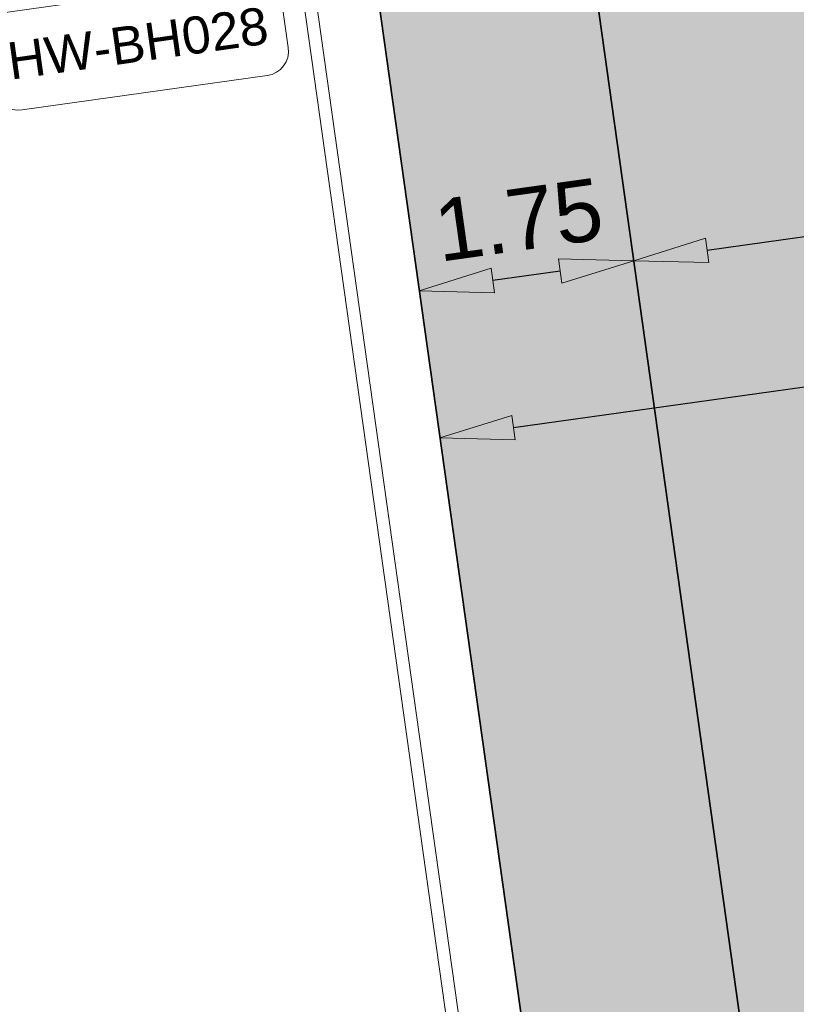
# Model space of a CAD drawing. Extents: x 98477 to 100410, y 398052 to 398969.
# Tile 81 of 256: x 98570.34 to 98576.62, y 398314.04 to 398322. Entities that reach past the tile are written whole.
import ezdxf
from ezdxf.enums import TextEntityAlignment as Align

# ---------------------------------------------------------------- set-up
doc = ezdxf.new("R2010")
doc.units = 0
doc.linetypes.add('AL-NUTSTRACE', pattern=[17, 5, -3.5, 0, -3.5, 5])
for name, color, linetype, lineweight in [('N-KO-kantbegrenzing grondwerk', 70, 'Continuous', 25), ('N-KO-kantverharding', 2, 'Continuous', 25), ('N-RI-RWA putnummer', 162, 'Continuous', 18), ("N-VH-arcering 'MAT' grijs 251", 251, 'Continuous', 18), ('N-VH-arcering printbeton', 8, 'Continuous', 9), ('X-AL-hoogtelijn - Niv 1', 1, 'AL-HOOGTELIJN', 18), ('X-AL-maatvoering VERWERKT', 180, 'Continuous', 18), ('X-AL-nutstrace VERWERKT', 252, 'AL-NUTSTRACE', 18)]:
    doc.layers.add(name, color=color, linetype=linetype, lineweight=lineweight)
doc.layers.add('X-AL-contourlijnen', color=30, linetype='Continuous', plot=False)
doc.layers.add('X-AL-hulplijn riolering', color=30, linetype='Continuous', plot=False)
doc.styles.add('CS Annotative', font='arial.ttf')
doc.styles.get("Standard").update_dxf_attribs({"font": 'txt.shx'})
doc.linetypes.add('AL-HOOGTELIJN', pattern='A,10,-1.5,["H",Standard,S=0.9,R=0,X=-0.3,Y=-0.45],-1.5,30', length=43)
doc.dimstyles.new('CS Annotative', dxfattribs={"dimtxt": 2.5, "dimasz": 3, "dimexe": 0.18, "dimexo": 0.0625, "dimgap": 1, "dimtad": 1, "dimzin": 3, "dimdsep": 46, "dimtxsty": 'CS Annotative', "dimblk": 'CS Dimensionpijl', "dimcen": 0, "dimse1": 1, "dimse2": 1, "dimclrd": 256, "dimclre": 256, "dimadec": 0, "dimazin": 0, "dimtm": 1e-09, "dimtfac": 1, "dimtdec": 0, "dimtofl": 0, "dimtmove": 1, "dimatfit": 1, "dimfxl": 1, "dimtfillclr": 256, "dimtolj": 1, "dimtzin": 3, "dimarcsym": 0})

# ---------------------------------------------------------------- blocks, each defined once
blk = doc.blocks.new('*U572')
at = {"layer": 'X-AL-hulplijn riolering'}
for points in [[(-0.6275572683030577, 0.6275572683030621), (7.682743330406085e-16, 0), (0.6275572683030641, 0.6275572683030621, 0.4142135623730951)], [(3.290701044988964e-15, 0), (-0.6275572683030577, -0.6275572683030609, 0.4142135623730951), (0.6275572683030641, -0.6275572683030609)]]:
    blk.add_hatch(color=256, dxfattribs=at).paths.add_polyline_path(points)
at = {"lineweight": 9}
blk.add_line((-33.16138164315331, -12.84254798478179), (-21.27816481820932, -11.17247077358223), dxfattribs=at)
blk.add_lwpolyline([(-31.61442117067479, -16.66444715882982), (-21.71174048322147, -15.27271614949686, 0.414213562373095), (-20.86064551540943, -14.14327497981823), (-21.69568412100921, -8.201666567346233, 0.414213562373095), (-22.82512529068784, -7.350571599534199), (-32.72780597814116, -8.74230260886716, 0.414213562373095), (-33.57890094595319, -9.87174377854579), (-32.74386234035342, -15.81335219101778, 0.414213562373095)], format="xyb", close=True)
at = {"layer": 'X-AL-hulplijn riolering'}
for points in [[(0.7530687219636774, -0.7530687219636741), (-0.7530687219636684, 0.7530687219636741)], [(0.7530687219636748, 0.7530687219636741), (-0.7530687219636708, -0.7530687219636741)]]:
    blk.add_lwpolyline(points, dxfattribs=at)
blk.add_circle((3.290701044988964e-15, 0), 0.8875, dxfattribs=at)
at = {"style": 'CS Annotative'}
for tag, height, p in [('HOOGTE', 2.5, (-27.49475795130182, -10.05089142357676)), ('NR', 1.5, (-26.9447885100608, -13.96412733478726))]:
    blk.add_attdef(tag, text='', height=height, rotation=7.999999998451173, dxfattribs=at).set_placement(p, align=Align.MIDDLE_CENTER)
blk = doc.blocks.new('CS Dimensionpijl')
h = blk.add_hatch(color=256)
h.dxf.hatch_style = 1
h.paths.add_polyline_path([(-1, -0.1666666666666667), (0, 0), (-1, 0.1666666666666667)])
at = {"flags": 128}
blk.add_lwpolyline([(0, 0.5), (0, -0.5)], dxfattribs=at)
blk.add_lwpolyline([(-1, -0.1666666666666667), (0, 0), (-1, 0.1666666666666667)], close=True, dxfattribs=at)
blk = doc.blocks.new('*D976')
at = {"layer": 'X-AL-maatvoering VERWERKT', "linetype": 'Continuous', "lineweight": -2, "transparency": 16777216}
blk.add_line((98580.1592409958, 398320.7303978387), (98575.90108830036, 398320.1319535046), dxfattribs=at)
at = {"layer": 'X-AL-maatvoering VERWERKT', "lineweight": -2, "transparency": 16777216, "xscale": 0.6000000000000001, "yscale": 0.6000000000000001, "zscale": 0.6000000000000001}
for p, rotation in [((98580.75340183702, 398320.8139016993), 8.000000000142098), ((98575.30692745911, 398320.0484496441), 188.0000000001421)]:
    blk.add_blockref('CS Dimensionpijl', p, dxfattribs=dict(at, rotation=rotation))
at = {"layer": 'X-AL-maatvoering VERWERKT', "color": 0, "transparency": 16777216, "insert": (98577.96680101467, 398320.8820313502), "char_height": 0.5, "attachment_point": 5, "rotation": 8.000000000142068, "style": 'CS Annotative'}
blk.add_mtext('\\A1;5.50', dxfattribs=at)
blk = doc.blocks.new('*D977')
at = {"layer": 'X-AL-maatvoering VERWERKT', "linetype": 'Continuous', "lineweight": -2, "transparency": 16777216}
blk.add_line((98574.71276661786, 398319.9649457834), (98574.16811917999, 398319.8884005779), dxfattribs=at)
at = {"layer": 'X-AL-maatvoering VERWERKT', "lineweight": -2, "transparency": 16777216, "xscale": 0.6000000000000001, "yscale": 0.6000000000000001, "zscale": 0.6000000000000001}
for p, rotation in [((98575.30692745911, 398320.0484496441), 8.000000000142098), ((98573.57395833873, 398319.8048967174), 188.0000000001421)]:
    blk.add_blockref('CS Dimensionpijl', p, dxfattribs=dict(at, rotation=rotation))
at = {"layer": 'X-AL-maatvoering VERWERKT', "color": 0, "transparency": 16777216, "insert": (98574.37707926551, 398320.3775288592), "char_height": 0.5, "attachment_point": 5, "rotation": 8.000000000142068, "style": 'CS Annotative'}
blk.add_mtext('\\A1;1.75', dxfattribs=at)
blk = doc.blocks.new('*D1129')
at = {"layer": 'X-AL-maatvoering VERWERKT', "linetype": 'Continuous', "lineweight": -2, "transparency": 16777216}
blk.add_line((98574.33512690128, 398318.7000788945), (98584.03975397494, 398320.0639752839), dxfattribs=at)
at = {"layer": 'X-AL-maatvoering VERWERKT', "lineweight": -2, "transparency": 16777216, "xscale": 0.6000000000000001, "yscale": 0.6000000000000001, "zscale": 0.6000000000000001}
for p, rotation in [((98584.63391481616, 398320.1474791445), 8.000000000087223), ((98573.74096606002, 398318.6165750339), 188.0000000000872)]:
    blk.add_blockref('CS Dimensionpijl', p, dxfattribs=dict(at, rotation=rotation))
at = {"layer": 'X-AL-maatvoering VERWERKT', "color": 0, "transparency": 16777216, "insert": (98578.13380873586, 398319.6937096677), "char_height": 0.5, "attachment_point": 5, "rotation": 8.000000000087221, "style": 'CS Annotative'}
blk.add_mtext('\\A1;11.00', dxfattribs=at)

msp = doc.modelspace()

# ---------------------------------------------------------------- hatches: boundary and pattern name
at = {"layer": "N-VH-arcering 'MAT' grijs 251"}
h = msp.add_hatch(color=256, dxfattribs=at)
h.dxf.hatch_style = 1
edge = h.paths.add_edge_path()
edge.add_line((98801.70985258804, 398275.5025756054), (98759.07881222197, 398269.5111736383))
edge.add_arc((98758.55691309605, 398273.2246788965), 3.749999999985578, 188.0000000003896, 277.9999999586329, ccw=False)
edge.add_line((98754.84340783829, 398272.7027797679), (98754.7320693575, 398273.4949942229))
edge.add_arc((98759.43584268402, 398274.1560664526), 4.75000000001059, 98.00000000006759, 188.0000000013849, ccw=False)
edge.add_line((98758.77477045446, 398278.859839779), (98802.64364589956, 398285.0252081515))
edge.add_arc((98800.79960231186, 398298.1462600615), 13.24999999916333, 278.0000000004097, 315.3695932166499)
edge.add_arc((98814.32101528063, 398284.7981743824), 5.750000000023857, 97.99999999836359, 135.3695932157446, ccw=False)
edge.add_line((98813.52076995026, 398290.4922157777), (98817.94515990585, 398291.114023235))
edge.add_arc((98818.74540523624, 398285.4199818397), 5.750000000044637, 8.00000000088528, 97.99999999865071, ccw=False)
edge.add_line((98824.43944663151, 398286.2202271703), (98832.12180180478, 398231.5574297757))
edge.add_arc((98824.4472242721, 398230.4788382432), 7.74999999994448, -36.90337989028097, 8.000000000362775, ccw=False)
edge.add_line((98830.64450586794, 398225.8252159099), (98822.02531955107, 398214.3469478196))
edge.add_arc((98828.62242576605, 398209.3930917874), 8.249999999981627, 143.0966201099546, 188.000000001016)
edge.add_line((98820.45271419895, 398208.2449137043), (98820.95212056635, 398204.6914527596))
edge.add_line((98820.95212056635, 398204.6914527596), (98824.98814049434, 398175.9736787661))
edge.add_line((98824.98814049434, 398175.9736787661), (98826.34507822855, 398166.3185650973))
edge.add_arc((98829.56344945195, 398166.7708776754), 3.249999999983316, 187.9999999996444, 277.9999999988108)
edge.add_line((98830.01576203, 398163.552506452), (98845.49611657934, 398165.7281284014))
edge.add_line((98845.49611657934, 398165.7281284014), (98850.05134969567, 398166.3683246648))
edge.add_line((98850.05134969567, 398166.3683246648), (98871.26042709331, 398169.349066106))
edge.add_line((98871.26042709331, 398169.349066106), (98879.77673248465, 398170.5459547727))
edge.add_line((98879.77673248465, 398170.5459547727), (98895.91810200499, 398172.8144763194))
edge.add_line((98895.91810200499, 398172.8144763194), (98895.01347684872, 398179.2512187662))
edge.add_line((98895.01347684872, 398179.2512187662), (98835.84495974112, 398170.9356259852))
edge.add_arc((98835.18388751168, 398175.6393993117), 4.749999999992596, 188.0000000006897, 277.9999999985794, ccw=False)
edge.add_line((98830.48011418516, 398174.9783270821), (98825.97718274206, 398207.0183491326))
edge.add_arc((98833.65176027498, 398208.096940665), 7.750000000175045, 143.0966201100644, 188.0000000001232, ccw=False)
edge.add_line((98827.4544786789, 398212.7505629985), (98836.07366499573, 398224.2288310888))
edge.add_arc((98829.47655878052, 398229.1826871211), 8.250000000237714, 323.096620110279, 367.9999999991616)
edge.add_line((98837.64627034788, 398230.3308652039), (98837.34238794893, 398232.4931008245))
edge.add_line((98837.34238794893, 398232.4931008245), (98837.34238780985, 398232.493100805))
edge.add_line((98837.34238780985, 398232.493100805), (98829.68786739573, 398286.9578446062))
edge.add_arc((98835.38190879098, 398287.7580899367), 5.749999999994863, 97.99999999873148, 188.0000000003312, ccw=False)
edge.add_line((98834.58166346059, 398293.452131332), (98882.50500414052, 398300.1873176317))
edge.add_arc((98883.61838894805, 398292.2651730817), 8.000000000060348, 11.632034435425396, 97.9999999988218, ccw=False)
edge.add_line((98891.45409032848, 398293.8781776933), (98890.9995, 398296.0865))
edge.add_line((98890.9995, 398296.0865), (98889.023, 398305.688))
edge.add_line((98889.023, 398305.688), (98888.557, 398307.974))
edge.add_line((98888.557, 398307.974), (98887.38477368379, 398314.7597044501))
edge.add_arc((98879.50153614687, 398313.3978799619), 8.00000000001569, -82.00000000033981, 9.801079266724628, ccw=False)
edge.add_line((98880.6149209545, 398305.475735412), (98872.94460748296, 398304.3977431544))
edge.add_arc((98872.42270835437, 398308.1112484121), 3.749999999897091, 189.4265010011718, 278.00000000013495, ccw=False)
edge.add_arc((92946.7354543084, 397324.3039467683), 6003.049999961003, 9.42650100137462, 10.61166010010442)
edge.add_line((98847.1206531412, 398429.7738954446), (98842.31285519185, 398429.0982035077))
edge.add_arc((92946.7354539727, 397324.3039467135), 5998.200000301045, 9.428546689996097, 10.613773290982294, ccw=False)
edge.add_arc((98860.08948650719, 398306.4687901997), 3.840166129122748, -81.43407539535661, 6.657381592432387, ccw=False)
edge.add_line((98860.66146879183, 398302.6714605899), (98847.18483033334, 398300.7774425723))
edge.add_line((98847.18483033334, 398300.7774425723), (98842.62959721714, 398300.1372463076))
edge.add_line((98842.62959721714, 398300.1372463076), (98820.15051205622, 398296.9780169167))
edge.add_arc((98819.35026672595, 398302.672058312), 5.749999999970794, 187.9999999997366, 277.99999999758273, ccw=False)
edge.add_line((98813.65622533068, 398301.8718129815), (98812.30624625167, 398311.4774132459))
edge.add_line((98812.30624625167, 398311.4774132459), (98811.1093575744, 398319.9937186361))
edge.add_line((98811.1093575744, 398319.9937186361), (98809.24443803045, 398333.2633107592))
edge.add_line((98809.24443803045, 398333.2633107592), (98808.67382831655, 398337.3234098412))
edge.add_line((98808.67382831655, 398337.3234098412), (98807.71353391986, 398344.1562595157))
edge.add_line((98807.71353391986, 398344.1562595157), (98807.70657526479, 398344.2057729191))
edge.add_line((98807.70657526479, 398344.2057729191), (98811.66764753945, 398344.7624653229))
edge.add_line((98811.66764753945, 398344.7624653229), (98829.49247277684, 398347.2675811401))
edge.add_line((98829.49247277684, 398347.2675811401), (98831.96814294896, 398347.6155138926))
edge.add_line((98831.96814294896, 398347.6155138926), (98831.06351779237, 398354.0522563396))
edge.add_line((98831.06351779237, 398354.0522563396), (98828.58784762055, 398353.704323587))
edge.add_line((98828.58784762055, 398353.704323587), (98810.76302238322, 398351.1992077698))
edge.add_line((98810.76302238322, 398351.1992077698), (98806.80195010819, 398350.6425153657))
edge.add_line((98806.80195010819, 398350.6425153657), (98806.79499145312, 398350.6920287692))
edge.add_line((98806.79499145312, 398350.6920287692), (98805.14616655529, 398362.4240275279))
edge.add_line((98805.14616655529, 398362.4240275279), (98805.04836903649, 398363.119893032))
edge.add_line((98805.04836903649, 398363.119893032), (98803.99065346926, 398370.6459303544))
edge.add_line((98803.99065346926, 398370.6459303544), (98802.48758397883, 398381.3408254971))
edge.add_line((98802.48758397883, 398381.3408254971), (98801.4298684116, 398388.8668628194))
edge.add_line((98801.4298684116, 398388.8668628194), (98799.92679892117, 398399.561757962))
edge.add_line((98799.92679892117, 398399.561757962), (98798.86908335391, 398407.0877952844))
edge.add_line((98798.86908335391, 398407.0877952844), (98797.36601386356, 398417.7826904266))
edge.add_line((98797.36601386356, 398417.7826904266), (98796.79540414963, 398421.8427895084))
edge.add_line((98796.79540414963, 398421.8427895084), (98795.88382033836, 398428.3290453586))
edge.add_line((98795.88382033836, 398428.3290453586), (98795.87686168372, 398428.3785587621))
edge.add_line((98795.87686168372, 398428.3785587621), (98799.83793395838, 398428.9352511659))
edge.add_line((98799.83793395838, 398428.9352511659), (98817.66275919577, 398431.4403669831))
edge.add_line((98817.66275919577, 398431.4403669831), (98820.13842936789, 398431.7882997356))
edge.add_line((98820.13842936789, 398431.7882997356), (98819.2338042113, 398438.2250421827))
edge.add_line((98819.2338042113, 398438.2250421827), (98816.75813403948, 398437.87710943))
edge.add_line((98816.75813403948, 398437.87710943), (98798.93330880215, 398435.3719936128))
edge.add_line((98798.93330880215, 398435.3719936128), (98794.9722365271, 398434.8153012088))
edge.add_line((98794.9722365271, 398434.8153012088), (98794.96527787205, 398434.8648146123))
edge.add_line((98794.96527787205, 398434.8648146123), (98793.37870452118, 398446.1538705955))
edge.add_line((98793.37870452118, 398446.1538705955), (98792.73850825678, 398450.7091037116))
edge.add_line((98792.73850825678, 398450.7091037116), (98789.33816684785, 398474.9037900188))
edge.add_line((98789.33816684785, 398474.9037900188), (98783.89169246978, 398474.1383379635))
edge.add_line((98783.89169246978, 398474.1383379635), (98786.76317609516, 398453.7066703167))
edge.add_arc((98782.05940276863, 398453.0455980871), 4.750000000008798, -82.0000000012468, 7.999999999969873, ccw=False)
edge.add_line((98782.72047499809, 398448.3418247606), (98773.11487473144, 398446.9918456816))
edge.add_line((98773.11487473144, 398446.9918456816), (98764.5985693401, 398445.7949570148))
edge.add_line((98764.5985693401, 398445.7949570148), (98743.40683266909, 398442.8166526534))
edge.add_line((98743.40683266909, 398442.8166526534), (98734.89052727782, 398441.6197639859))
edge.add_line((98734.89052727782, 398441.6197639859), (98611.80020633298, 398424.3205475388))
edge.add_line((98611.80020633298, 398424.3205475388), (98607.65702311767, 398453.8008279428))
edge.add_arc((98611.6373665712, 398454.1216500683), 3.993251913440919, 101.39182936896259, 184.6081706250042, ccw=False)
edge.add_line((98610.84862924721, 398458.0362323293), (98611.83889731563, 398458.1754054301))
edge.add_line((98611.83889731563, 398458.1754054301), (98639.5664032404, 398462.0722522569))
edge.add_line((98639.5664032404, 398462.0722522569), (98641.54693937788, 398462.3505984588))
edge.add_line((98641.54693937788, 398462.3505984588), (98659.37176461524, 398464.8557142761))
edge.add_line((98659.37176461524, 398464.8557142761), (98661.84743478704, 398465.2036470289))
edge.add_line((98661.84743478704, 398465.2036470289), (98660.94280963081, 398471.6403894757))
edge.add_line((98660.94280963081, 398471.6403894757), (98649.90132066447, 398470.0886093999))
edge.add_line((98649.90132066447, 398470.0886093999), (98624.64948491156, 398466.5396953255))
edge.add_line((98624.64948491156, 398466.5396953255), (98622.66894877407, 398466.2613491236))
edge.add_line((98622.66894877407, 398466.2613491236), (98604.84412353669, 398463.7562333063))
edge.add_line((98604.84412353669, 398463.7562333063), (98602.86358739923, 398463.4778871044))
edge.add_line((98602.86358739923, 398463.4778871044), (98594.9414428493, 398462.3645022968))
edge.add_line((98594.9414428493, 398462.3645022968), (98576.27488975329, 398459.7410893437))
edge.add_line((98576.27488975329, 398459.7410893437), (98577.17951490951, 398453.3043468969))
edge.add_line((98577.17951490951, 398453.3043468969), (98578.1697829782, 398453.4435199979))
edge.add_line((98578.1697829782, 398453.4435199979), (98598.47059208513, 398456.2943364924))
edge.add_arc((98598.79151287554, 398452.3139562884), 3.993296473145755, 11.424909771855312, 94.60953932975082, ccw=False)
edge.add_line((98602.70568277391, 398453.1049624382), (98606.84886598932, 398423.6246820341))
edge.add_line((98606.84886598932, 398423.6246820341), (98548.81915716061, 398415.4691383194))
edge.add_arc((98548.15808493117, 398420.172911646), 4.750000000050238, 188.0000000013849, 277.99999999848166, ccw=False)
edge.add_line((98543.45431160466, 398419.5118394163), (98539.76818545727, 398445.7399897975))
edge.add_line((98539.76818545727, 398445.7399897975), (98538.97597100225, 398445.6286513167))
edge.add_line((98538.97597100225, 398445.6286513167), (98538.73241807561, 398447.361620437))
edge.add_line((98538.73241807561, 398447.361620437), (98534.77134580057, 398446.8049280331))
edge.add_line((98534.77134580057, 398446.8049280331), (98536.52992450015, 398434.2919904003))
edge.add_line((98536.52992450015, 398434.2919904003), (98537.17012076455, 398429.7367572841))
edge.add_line((98537.17012076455, 398429.7367572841), (98538.39484405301, 398421.0223982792))
edge.add_line((98538.39484405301, 398421.0223982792), (98539.03504031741, 398416.467165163))
edge.add_line((98539.03504031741, 398416.467165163), (98541.02521566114, 398402.30633178))
edge.add_line((98541.02521566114, 398402.30633178), (98541.66541192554, 398397.7510986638))
edge.add_line((98541.66541192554, 398397.7510986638), (98543.65558726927, 398383.5902652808))
edge.add_line((98543.65558726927, 398383.5902652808), (98544.29578353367, 398379.0350321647))
edge.add_line((98544.29578353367, 398379.0350321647), (98545.60401068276, 398369.7265123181))
edge.add_arc((98543.87104156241, 398369.4829593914), 1.750000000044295, -82.00000000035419, 7.99999999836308, ccw=False)
edge.add_line((98544.11459448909, 398367.7499902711), (98522.47723718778, 398364.7090580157))
edge.add_line((98522.47723718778, 398364.7090580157), (98523.21485462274, 398359.4606372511))
edge.add_line((98523.21485462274, 398359.4606372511), (98545.05026553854, 398362.5294041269))
edge.add_line((98545.05026553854, 398362.5294041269), (98549.60549865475, 398363.1696003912))
edge.add_line((98549.60549865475, 398363.1696003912), (98564.16243926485, 398365.2154449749))
edge.add_arc((98564.82351149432, 398360.5116716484), 4.749999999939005, 8.000000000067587, 97.99999999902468, ccw=False)
edge.add_line((98569.5272848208, 398361.172743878), (98576.49985717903, 398311.5603136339))
edge.add_arc((98571.7960838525, 398310.8992414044), 4.749999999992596, -82.0000000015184, 7.999999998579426, ccw=False)
edge.add_line((98572.45715608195, 398306.1954680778), (98563.84182388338, 398304.9846620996))
edge.add_line((98563.84182388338, 398304.9846620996), (98559.28659076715, 398304.3444658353))
edge.add_line((98559.28659076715, 398304.3444658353), (98541.0161448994, 398301.7767221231))
edge.add_line((98541.0161448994, 398301.7767221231), (98541.7537623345, 398296.5283013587))
edge.add_line((98541.7537623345, 398296.5283013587), (98553.88454617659, 398298.2331718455))
edge.add_arc((98554.12809910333, 398296.5002027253), 1.749999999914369, 7.999999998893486, 98.0000000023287, ccw=False)
edge.add_line((98555.86106822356, 398296.7437556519), (98557.35022040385, 398286.1478873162))
edge.add_line((98557.35022040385, 398286.1478873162), (98557.99041666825, 398281.5926542))
edge.add_line((98557.99041666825, 398281.5926542), (98560.13368242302, 398266.3425259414))
edge.add_line((98560.13368242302, 398266.3425259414), (98560.77387868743, 398261.7872928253))
edge.add_line((98560.77387868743, 398261.7872928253), (98562.9171444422, 398246.5371645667))
edge.add_line((98562.9171444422, 398246.5371645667), (98563.5573407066, 398241.9819314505))
edge.add_line((98563.5573407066, 398241.9819314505), (98565.70060646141, 398226.7318031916))
edge.add_line((98565.70060646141, 398226.7318031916), (98566.34080272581, 398222.1765700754))
edge.add_line((98566.34080272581, 398222.1765700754), (98567.56552601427, 398213.4622110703))
edge.add_line((98567.56552601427, 398213.4622110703), (98568.20572227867, 398208.9069779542))
edge.add_line((98568.20572227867, 398208.9069779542), (98576.53105717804, 398149.6691420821))
edge.add_line((98576.53105717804, 398149.6691420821), (98576.55610833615, 398149.4908938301))
edge.add_line((98576.55610833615, 398149.4908938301), (98535.4599834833, 398143.7152101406))
edge.add_line((98535.4599834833, 398143.7152101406), (98536.3465161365, 398137.4072025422))
edge.add_line((98536.3465161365, 398137.4072025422), (98537.33678420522, 398137.5463756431))
edge.add_line((98537.33678420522, 398137.5463756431), (98577.44264098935, 398143.1828862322))
edge.add_line((98577.44264098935, 398143.1828862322), (98578.76478544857, 398133.7753395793))
edge.add_line((98578.76478544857, 398133.7753395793), (98538.65892866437, 398128.1388289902))
edge.add_line((98538.65892866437, 398128.1388289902), (98537.66866059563, 398127.9996558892))
edge.add_line((98537.66866059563, 398127.9996558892), (98538.57328575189, 398121.5629134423))
edge.add_line((98538.57328575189, 398121.5629134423), (98579.66941060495, 398127.3385971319))
edge.add_line((98579.66941060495, 398127.3385971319), (98579.67636925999, 398127.2890837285))
edge.add_line((98579.67636925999, 398127.2890837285), (98580.7660946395, 398119.5352847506))
edge.add_line((98580.7660946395, 398119.5352847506), (98582.57534495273, 398106.6617998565))
edge.add_line((98582.57534495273, 398106.6617998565), (98583.06245080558, 398103.1958616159))
edge.add_line((98583.06245080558, 398103.1958616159), (98584.87170111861, 398090.3223767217))
edge.add_line((98584.87170111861, 398090.3223767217), (98585.35880697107, 398086.8564384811))
edge.add_line((98585.35880697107, 398086.8564384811), (98587.16805728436, 398073.9829535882))
edge.add_line((98587.16805728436, 398073.9829535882), (98588.14928671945, 398067.0011433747))
edge.add_arc((98585.92118356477, 398066.6880038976), 2.249999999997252, -71.05267843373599, 7.999999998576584, ccw=False)
edge.add_line((98586.6517556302, 398064.5599145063), (98587.08769329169, 398064.7095716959))
edge.add_line((98587.08769329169, 398064.7095716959), (98595.76511800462, 398067.6885274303))
edge.add_line((98595.76511800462, 398067.6885274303), (98596.09256923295, 398067.8009412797))
edge.add_arc((98595.36199716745, 398069.9290306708), 2.249999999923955, 187.9999999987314, 288.947321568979, ccw=False)
edge.add_line((98593.13389401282, 398069.6158911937), (98582.46560133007, 398145.5247379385))
edge.add_arc((98587.16937465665, 398146.1858101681), 4.750000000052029, 98.00000000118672, 187.9999999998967, ccw=False)
edge.add_line((98586.50830242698, 398150.8895834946), (98609.06670264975, 398154.0599598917))
edge.add_line((98609.06670264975, 398154.0599598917), (98621.30783352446, 398156.2004915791))
edge.add_line((98621.30783352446, 398156.2004915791), (98618.71337939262, 398174.6609919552))
edge.add_line((98618.71337939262, 398174.6609919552), (98600.88855415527, 398172.155876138))
edge.add_line((98600.88855415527, 398172.155876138), (98602.70587460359, 398159.2249692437))
edge.add_line((98602.70587460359, 398159.2249692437), (98585.67326382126, 398156.8311919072))
edge.add_arc((98585.08617653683, 398161.633146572), 4.837710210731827, 189.0296070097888, 276.97039299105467, ccw=False)
edge.add_line((98580.30841826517, 398160.8738930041), (98573.6350680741, 398208.3572469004))
edge.add_line((98573.6350680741, 398208.3572469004), (98572.71652560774, 398214.8930161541))
edge.add_line((98572.71652560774, 398214.8930161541), (98570.01656744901, 398234.1042166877))
edge.add_line((98570.01656744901, 398234.1042166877), (98569.09802498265, 398240.6399859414))
edge.add_line((98569.09802498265, 398240.6399859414), (98568.63179509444, 398243.9573839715))
edge.add_line((98568.63179509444, 398243.9573839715), (98568.16556520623, 398247.2747820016))
edge.add_arc((98572.86933853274, 398247.9358542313), 4.74999999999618, 98.00000000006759, 188.0000000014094, ccw=False)
edge.add_line((98572.20826630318, 398252.6396275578), (98597.85620928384, 398256.2442108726))
edge.add_line((98597.85620928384, 398256.2442108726), (98604.39197853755, 398257.1627533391))
edge.add_line((98604.39197853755, 398257.1627533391), (98619.64210679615, 398259.3060190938))
edge.add_line((98619.64210679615, 398259.3060190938), (98626.17787604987, 398260.2245615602))
edge.add_line((98626.17787604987, 398260.2245615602), (98639.44746817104, 398262.089481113))
edge.add_line((98639.44746817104, 398262.089481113), (98639.4969815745, 398262.096439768))
edge.add_line((98639.4969815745, 398262.096439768), (98640.05367397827, 398258.1353674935))
edge.add_line((98640.05367397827, 398258.1353674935), (98641.8629242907, 398245.2618825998))
edge.add_line((98641.8629242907, 398245.2618825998), (98642.14127049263, 398243.2813464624))
edge.add_line((98642.14127049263, 398243.2813464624), (98643.25465530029, 398235.3592019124))
edge.add_line((98643.25465530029, 398235.3592019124), (98644.5767997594, 398225.9516552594))
edge.add_line((98644.5767997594, 398225.9516552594), (98646.03811731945, 398215.5538405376))
edge.add_line((98646.03811731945, 398215.5538405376), (98646.38605007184, 398213.0781703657))
edge.add_line((98646.38605007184, 398213.0781703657), (98652.82279251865, 398213.9827955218))
edge.add_line((98652.82279251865, 398213.9827955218), (98652.47485976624, 398216.4584656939))
edge.add_line((98652.47485976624, 398216.4584656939), (98651.70940771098, 398221.904940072))
edge.add_line((98651.70940771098, 398221.904940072), (98651.43106150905, 398223.8854762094))
edge.add_line((98651.43106150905, 398223.8854762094), (98649.62181119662, 398236.758961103))
edge.add_line((98649.62181119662, 398236.758961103), (98649.34346499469, 398238.7394972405))
edge.add_line((98649.34346499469, 398238.7394972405), (98646.49041642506, 398259.0399926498))
edge.add_line((98646.49041642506, 398259.0399926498), (98645.93372402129, 398263.0010649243))
edge.add_line((98645.93372402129, 398263.0010649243), (98645.98323742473, 398263.0080235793))
edge.add_line((98645.98323742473, 398263.0080235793), (98654.39783815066, 398264.1906185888))
edge.add_line((98654.39783815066, 398264.1906185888), (98722.62535253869, 398273.7793704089))
edge.add_line((98722.62535253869, 398273.7793704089), (98731.14165792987, 398274.9762590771))
edge.add_line((98731.14165792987, 398274.9762590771), (98743.97026282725, 398276.7792019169))
edge.add_arc((98744.55735011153, 398271.9772472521), 4.837710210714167, 9.02960700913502, 96.9703929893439, ccw=False)
edge.add_line((98749.33510838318, 398272.73650082), (98750.7268393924, 398262.8338201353))
edge.add_line((98750.7268393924, 398262.8338201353), (98752.41029510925, 398263.0704144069))
edge.add_line((98752.41029510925, 398263.0704144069), (98756.96552822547, 398263.7106106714))
edge.add_line((98756.96552822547, 398263.7106106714), (98772.21565648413, 398265.8538764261))
edge.add_line((98772.21565648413, 398265.8538764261), (98776.77088960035, 398266.4940726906))
edge.add_line((98776.77088960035, 398266.4940726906), (98795.98209013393, 398269.1940308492))
edge.add_line((98795.98209013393, 398269.1940308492), (98800.53732325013, 398269.8342271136))
edge.add_line((98800.53732325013, 398269.8342271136), (98802.46834598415, 398270.1056146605))
edge.add_line((98802.46834598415, 398270.1056146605), (98801.70985258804, 398275.5025756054))
edge = h.paths.add_edge_path(flags=16)
edge.add_line((98744.0622075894, 398333.4636472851), (98751.98435213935, 398334.5770320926))
edge.add_line((98751.98435213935, 398334.5770320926), (98753.96600319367, 398334.8555349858))
edge.add_line((98753.96600319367, 398334.8555349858), (98764.36270300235, 398336.316695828))
edge.add_line((98764.36270300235, 398336.316695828), (98764.36270299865, 398336.3166958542))
edge.add_line((98764.36270299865, 398336.3166958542), (98766.34323913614, 398336.5950420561))
edge.add_line((98766.34323913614, 398336.5950420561), (98774.26538368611, 398337.7084268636))
edge.add_line((98774.26538368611, 398337.7084268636), (98774.24729118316, 398337.8371617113))
edge.add_line((98774.24729118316, 398337.8371617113), (98802.48973650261, 398341.8063785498))
edge.add_line((98802.48973650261, 398341.8063785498), (98803.0185942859, 398338.0433598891))
edge.add_line((98803.0185942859, 398338.0433598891), (98808.47417984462, 398299.2248515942))
edge.add_arc((98800.79960231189, 398298.1462600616), 7.750000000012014, -82.00000000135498, 8.000000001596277, ccw=False)
edge.add_line((98801.87819384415, 398290.4716825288), (98771.96746476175, 398286.2680036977))
edge.add_line((98771.96746476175, 398286.2680036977), (98767.41223164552, 398285.6278074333))
edge.add_line((98767.41223164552, 398285.6278074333), (98755.13290759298, 398283.9020609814))
edge.add_line((98755.13290759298, 398283.9020609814), (98746.61660220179, 398282.7051723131))
edge.add_line((98746.61660220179, 398282.7051723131), (98730.37620587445, 398280.4227334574))
edge.add_line((98730.37620587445, 398280.4227334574), (98721.85990048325, 398279.2258447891))
edge.add_line((98721.85990048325, 398279.2258447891), (98654.3282516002, 398269.7348904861))
edge.add_arc((98653.66717937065, 398274.4386638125), 4.749999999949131, 187.9999999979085, 277.9999999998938, ccw=False)
edge.add_line((98648.96340604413, 398273.7775915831), (98644.1340994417, 398308.1398935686))
edge.add_line((98644.1340994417, 398308.1398935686), (98642.93721077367, 398316.6561989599))
edge.add_line((98642.93721077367, 398316.6561989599), (98640.29988051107, 398335.4217788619))
edge.add_line((98640.29988051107, 398335.4217788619), (98638.12129075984, 398335.1155980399))
edge.add_line((98638.12129075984, 398335.1155980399), (98637.23004949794, 398334.990342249))
edge.add_line((98637.23004949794, 398334.990342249), (98635.05145974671, 398334.6841614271))
edge.add_line((98635.05145974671, 398334.6841614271), (98635.74036659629, 398329.7823344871))
edge.add_line((98635.74036659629, 398329.7823344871), (98636.93725526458, 398321.266029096))
edge.add_line((98636.93725526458, 398321.266029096), (98638.384655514, 398310.967241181))
edge.add_line((98638.384655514, 398310.967241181), (98639.02485177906, 398306.4120080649))
edge.add_line((98639.02485177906, 398306.4120080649), (98641.16811753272, 398291.1618798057))
edge.add_line((98641.16811753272, 398291.1618798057), (98642.36500620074, 398282.6455744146))
edge.add_line((98642.36500620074, 398282.6455744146), (98643.71498527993, 398273.0399741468))
edge.add_arc((98639.01121195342, 398272.3789019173), 4.749999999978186, -82.00000000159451, 7.999999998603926, ccw=False)
edge.add_line((98639.67228418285, 398267.6751285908), (98619.32227537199, 398264.8151213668))
edge.add_line((98619.32227537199, 398264.8151213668), (98614.27190822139, 398264.1053385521))
edge.add_line((98614.27190822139, 398264.1053385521), (98593.92189940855, 398261.2453313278))
edge.add_arc((98593.26082717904, 398265.9491046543), 4.750000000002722, 188.0000000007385, 277.9999999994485, ccw=False)
edge.add_line((98588.55705385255, 398265.2880324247), (98581.77932383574, 398313.5140873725))
edge.add_line((98581.77932383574, 398313.5140873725), (98580.58243516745, 398322.0303927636))
edge.add_line((98580.58243516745, 398322.0303927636), (98575.23122943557, 398360.1062000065))
edge.add_line((98575.23122943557, 398360.1062000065), (98574.59103317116, 398364.6614331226))
edge.add_line((98574.59103317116, 398364.6614331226), (98572.66348572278, 398378.3766458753))
edge.add_line((98572.66348572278, 398378.3766458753), (98571.18825085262, 398388.8734874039))
edge.add_line((98571.18825085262, 398388.8734874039), (98568.51612731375, 398407.8866343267))
edge.add_arc((98573.21990064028, 398408.5477065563), 4.750000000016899, 97.9999999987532, 188.0000000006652, ccw=False)
edge.add_line((98572.55882841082, 398413.2514798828), (98607.11918401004, 398418.1086211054))
edge.add_line((98607.11918401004, 398418.1086211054), (98607.61431804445, 398418.1782076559))
edge.add_line((98607.61431804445, 398418.1782076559), (98611.58353488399, 398389.9357623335))
edge.add_line((98611.58353488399, 398389.9357623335), (98611.454800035, 398389.9176698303))
edge.add_line((98611.454800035, 398389.9176698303), (98613.2640503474, 398377.0441849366))
edge.add_line((98613.2640503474, 398377.0441849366), (98613.33363689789, 398376.5490509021))
edge.add_line((98613.33363689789, 398376.5490509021), (98626.20712179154, 398378.3583012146))
edge.add_line((98626.20712179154, 398378.3583012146), (98628.18765792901, 398378.6366474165))
edge.add_line((98628.18765792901, 398378.6366474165), (98636.10980247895, 398379.7500322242))
edge.add_line((98636.10980247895, 398379.7500322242), (98648.36932117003, 398381.4729952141))
edge.add_line((98648.36932117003, 398381.4729952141), (98647.4646960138, 398387.9097376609))
edge.add_line((98647.4646960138, 398387.9097376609), (98634.59121112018, 398386.1004873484))
edge.add_line((98634.59121112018, 398386.1004873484), (98632.49184281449, 398385.8054403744))
edge.add_line((98632.49184281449, 398385.8054403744), (98619.73719008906, 398384.0128908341))
edge.add_line((98619.73719008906, 398384.0128908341), (98617.50908693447, 398383.6997513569))
edge.add_line((98617.50908693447, 398383.6997513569), (98612.56565838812, 398418.8740731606))
edge.add_line((98612.56565838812, 398418.8740731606), (98613.06079242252, 398418.943659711))
edge.add_line((98613.06079242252, 398418.943659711), (98667.57504960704, 398426.6051389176))
edge.add_line((98667.57504960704, 398426.6051389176), (98722.08930679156, 398434.2666181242))
edge.add_line((98722.08930679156, 398434.2666181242), (98726.14940587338, 398434.8372278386))
edge.add_line((98726.14940587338, 398434.8372278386), (98759.42241298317, 398439.51344403))
edge.add_line((98759.42241298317, 398439.51344403), (98763.48251206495, 398440.084053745))
edge.add_line((98763.48251206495, 398440.084053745), (98783.48592705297, 398442.8953503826))
edge.add_arc((98784.14699928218, 398438.191577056), 4.750000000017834, 8.000000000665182, 97.99999999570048, ccw=False)
edge.add_line((98788.85077260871, 398438.8526492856), (98795.6145853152, 398390.7256211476))
edge.add_arc((98790.91081198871, 398390.064548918), 4.749999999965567, -82.00000000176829, 8.000000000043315, ccw=False)
edge.add_line((98791.57188421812, 398385.3607755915), (98787.36324492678, 398384.7692899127))
edge.add_line((98787.36324492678, 398384.7692899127), (98774.48976003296, 398382.9600396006))
edge.add_line((98774.48976003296, 398382.9600396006), (98766.12199485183, 398381.7840268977))
edge.add_line((98766.12199485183, 398381.7840268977), (98766.07248144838, 398381.7770682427))
edge.add_line((98766.07248144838, 398381.7770682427), (98764.94517930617, 398389.7982395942))
edge.add_line((98764.94517930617, 398389.7982395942), (98762.09213076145, 398410.0987350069))
edge.add_line((98762.09213076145, 398410.0987350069), (98761.95295766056, 398411.0890030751))
edge.add_line((98761.95295766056, 398411.0890030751), (98755.5162152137, 398410.1843779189))
edge.add_line((98755.5162152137, 398410.1843779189), (98755.65538831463, 398409.1941098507))
edge.add_line((98755.65538831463, 398409.1941098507), (98758.50843688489, 398388.893614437))
edge.add_line((98758.50843688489, 398388.893614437), (98759.63573900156, 398380.8724430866))
edge.add_line((98759.63573900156, 398380.8724430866), (98759.5862255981, 398380.8654844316))
edge.add_line((98759.5862255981, 398380.8654844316), (98748.79230364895, 398379.3484976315))
edge.add_line((98748.79230364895, 398379.3484976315), (98744.23707053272, 398378.7083013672))
edge.add_line((98744.23707053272, 398378.7083013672), (98741.31577972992, 398378.2977407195))
edge.add_line((98741.31577972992, 398378.2977407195), (98735.86930535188, 398377.532288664))
edge.add_line((98735.86930535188, 398377.532288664), (98732.94801454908, 398377.1217280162))
edge.add_line((98732.94801454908, 398377.1217280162), (98728.39278143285, 398376.4815317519))
edge.add_line((98728.39278143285, 398376.4815317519), (98718.31915239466, 398375.0657755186))
edge.add_arc((98720.44154218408, 398359.9641874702), 15.25000000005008, 97.9999999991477, 128.0000000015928)
edge.add_line((98711.052704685, 398371.9813514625), (98707.24934533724, 398369.0098414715))
edge.add_line((98707.24934533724, 398369.0098414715), (98710.51235115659, 398364.8333844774))
edge.add_line((98710.51235115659, 398364.8333844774), (98713.62044188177, 398367.261691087))
edge.add_arc((98721.25410813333, 398357.3241039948), 12.53110121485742, 99.37790491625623, 127.53006232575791, ccw=False)
edge.add_line((98719.21222162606, 398369.6877279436), (98728.55711414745, 398371.001066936))
edge.add_line((98728.55711414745, 398371.001066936), (98733.11234726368, 398371.6412632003))
edge.add_line((98733.11234726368, 398371.6412632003), (98743.90626921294, 398373.1582500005))
edge.add_line((98743.90626921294, 398373.1582500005), (98752.42257460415, 398374.3551386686))
edge.add_line((98752.42257460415, 398374.3551386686), (98763.21649655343, 398375.8721254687))
edge.add_line((98763.21649655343, 398375.8721254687), (98767.77172966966, 398376.512321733))
edge.add_line((98767.77172966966, 398376.512321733), (98793.32064568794, 398380.102987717))
edge.add_arc((98793.7681908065, 398376.2908113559), 3.838357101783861, 9.304190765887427, 96.69580920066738, ccw=False)
edge.add_line((98797.55605007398, 398376.9113815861), (98799.60189465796, 398362.3544409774))
edge.add_line((98799.60189465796, 398362.3544409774), (98801.64078058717, 398347.8470137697))
edge.add_line((98801.64078058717, 398347.8470137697), (98801.71036713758, 398347.3518797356))
edge.add_line((98801.71036713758, 398347.3518797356), (98773.46792181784, 398343.3826628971))
edge.add_line((98773.46792181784, 398343.3826628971), (98773.36075853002, 398344.1451693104))
edge.add_line((98773.36075853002, 398344.1451693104), (98770.8850883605, 398343.7972365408))
edge.add_line((98770.8850883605, 398343.7972365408), (98758.01160346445, 398341.9879862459))
edge.add_line((98758.01160346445, 398341.9879862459), (98756.03106732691, 398341.7096400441))
edge.add_line((98756.03106732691, 398341.7096400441), (98743.15758242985, 398339.900389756))
edge.add_line((98743.15758242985, 398339.900389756), (98743.15758243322, 398339.9003897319))
edge.add_line((98743.15758243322, 398339.9003897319), (98742.16731436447, 398339.761216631))
edge.add_line((98742.16731436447, 398339.761216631), (98743.07193952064, 398333.3244741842))
edge.add_line((98743.07193952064, 398333.3244741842), (98744.0622075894, 398333.4636472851))
edge = h.paths.add_edge_path(flags=16)
edge.add_line((98545.99047331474, 398402.9031704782), (98545.73996173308, 398404.6856530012))
edge.add_arc((98550.44373505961, 398405.3467252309), 4.750000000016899, 98.00000000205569, 188.0000000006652, ccw=False)
edge.add_line((98549.78266282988, 398410.0504985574), (98557.70480737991, 398411.1638833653))
edge.add_arc((98558.36587960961, 398406.4601100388), 4.750000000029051, 8.000000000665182, 98.00000000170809, ccw=False)
edge.add_line((98563.06965293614, 398407.1211822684), (98563.35495779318, 398405.0911327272))
edge.add_line((98563.35495779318, 398405.0911327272), (98565.09462155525, 398392.7127818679))
edge.add_line((98565.09462155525, 398392.7127818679), (98565.44255430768, 398390.237111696))
edge.add_line((98565.44255430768, 398390.237111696), (98567.18221806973, 398377.8587608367))
edge.add_line((98567.18221806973, 398377.8587608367), (98567.46752292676, 398375.8287112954))
edge.add_arc((98562.76374960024, 398375.1676390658), 4.749999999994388, -82.00000000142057, 7.9999999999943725, ccw=False)
edge.add_line((98563.42482182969, 398370.4638657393), (98555.50267727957, 398369.3504809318))
edge.add_arc((98554.84160505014, 398374.0542542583), 4.749999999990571, 187.9999999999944, 277.99999999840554, ccw=False)
edge.add_line((98550.13783172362, 398373.3931820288), (98549.88732014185, 398375.1756645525))
edge.add_line((98549.88732014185, 398375.1756645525), (98548.07806982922, 398388.0491494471))
edge.add_line((98548.07806982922, 398388.0491494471), (98547.79972362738, 398390.0296855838))
edge.add_line((98547.79972362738, 398390.0296855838), (98545.99047331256, 398402.9031704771))
edge = h.paths.add_edge_path(flags=16)
edge.add_line((98580.97427237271, 398279.7231952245), (98580.69592617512, 398281.7037313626))
edge.add_line((98580.69592617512, 398281.7037313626), (98579.23460861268, 398292.1015460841))
edge.add_line((98579.23460861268, 398292.1015460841), (98578.55961907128, 398296.9043462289))
edge.add_arc((98573.85584574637, 398296.2432739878), 4.750000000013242, 8.000000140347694, 98.00000000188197)
edge.add_line((98573.19477351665, 398300.9470473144), (98565.5697093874, 398299.8754144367))
edge.add_arc((98566.23078161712, 398295.1716411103), 4.749999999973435, 98.00000000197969, 186.1903587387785)
edge.add_line((98561.5084782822, 398294.6594387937), (98561.50613232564, 398294.659109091))
edge.add_line((98561.50613232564, 398294.659109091), (98563.66331539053, 398279.3099540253))
edge.add_line((98563.66331539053, 398279.3099540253), (98563.94166159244, 398277.329417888))
edge.add_line((98563.94166159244, 398277.329417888), (98566.09884465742, 398261.9802628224))
edge.add_line((98566.09884465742, 398261.9802628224), (98566.10119061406, 398261.980592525))
edge.add_arc((98570.78174201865, 398262.7898752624), 4.749999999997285, 189.8096412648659, 277.9999999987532)
edge.add_line((98571.4428142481, 398258.0861019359), (98579.06787837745, 398259.1577348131))
edge.add_arc((98578.406806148, 398263.8615081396), 4.749999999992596, 277.9999999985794, 367.9999999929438)
edge.add_line((98583.11057947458, 398264.5225803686), (98582.43558993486, 398269.325380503))
edge.add_line((98582.43558993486, 398269.325380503), (98580.97427237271, 398279.7231952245))
edge = h.paths.add_edge_path(flags=16)
edge.add_line((98615.08128089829, 398162.7819088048), (98614.48868373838, 398166.998456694))
edge.add_arc((98612.75571461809, 398166.7549037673), 1.749999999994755, 8.000000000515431, 98.00000000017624)
edge.add_line((98612.51216169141, 398168.4878728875), (98608.55108941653, 398167.9311804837))
edge.add_arc((98608.79464234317, 398166.1982113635), 1.749999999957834, 97.99999999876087, 188.000000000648)
edge.add_line((98607.06167322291, 398165.9546584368), (98607.65427038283, 398161.7381105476))
edge.add_arc((98609.38723950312, 398161.9816634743), 1.749999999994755, 188.0000000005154, 277.999999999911)
edge.add_line((98609.6307924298, 398160.248694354), (98613.59186470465, 398160.8053867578))
edge.add_arc((98613.348311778, 398162.5383558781), 1.749999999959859, 277.9999999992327, 368.0000000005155)
at = {"layer": 'N-VH-arcering printbeton'}
h = msp.add_hatch(dxfattribs=at)
h.set_pattern_fill('CS-PRINTBETON', color=256)
h.set_pattern_definition([(45, (0, 0), (-0.3535533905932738, 0.3535533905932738), []), (45, (0.35, 0), (-0.3535533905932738, 0.3535533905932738), [0.5000000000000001, -0.2])])
edge = h.paths.add_edge_path()
edge.add_line((98553.14692874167, 398303.4815926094), (98564.83209195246, 398305.1238352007))
edge.add_line((98564.83209195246, 398305.1238352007), (98572.45715608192, 398306.1954680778))
edge.add_arc((98571.7960838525, 398310.8992414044), 4.749999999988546, 277.9999999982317, 367.9999999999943)
edge.add_line((98576.49985717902, 398311.5603136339), (98569.5272848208, 398361.172743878))
edge.add_arc((98564.82351149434, 398360.5116716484), 4.749999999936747, 8.000000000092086, 97.99999999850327)
edge.add_line((98564.16243926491, 398365.2154449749), (98549.60549865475, 398363.1696003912))
edge.add_line((98549.60549865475, 398363.1696003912), (98545.05026553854, 398362.5294041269))
edge.add_line((98545.05026553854, 398362.5294041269), (98523.21485462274, 398359.4606372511))
edge.add_line((98523.21485462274, 398359.4606372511), (98522.47723718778, 398364.7090580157))
edge.add_line((98522.47723718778, 398364.7090580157), (98544.11459448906, 398367.7499902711))
edge.add_arc((98543.87104156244, 398369.4829593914), 1.750000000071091, 277.9999999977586, 367.9999999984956)
edge.add_line((98545.60401068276, 398369.7265123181), (98544.29578353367, 398379.0350321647))
edge.add_line((98544.29578353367, 398379.0350321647), (98543.65558726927, 398383.5902652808))
edge.add_line((98543.65558726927, 398383.5902652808), (98541.66541192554, 398397.7510986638))
edge.add_line((98541.66541192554, 398397.7510986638), (98541.02521566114, 398402.30633178))
edge.add_line((98541.02521566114, 398402.30633178), (98539.03504031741, 398416.467165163))
edge.add_line((98539.03504031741, 398416.467165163), (98538.39484405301, 398421.0223982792))
edge.add_line((98538.39484405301, 398421.0223982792), (98537.17012076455, 398429.7367572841))
edge.add_line((98537.17012076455, 398429.7367572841), (98536.52992450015, 398434.2919904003))
edge.add_line((98536.52992450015, 398434.2919904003), (98535.0496920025, 398444.8243918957))
edge.add_line((98535.0496920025, 398444.8243918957), (98533.81185691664, 398444.6504255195))
edge.add_line((98533.81185691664, 398444.6504255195), (98544.43576214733, 398369.0574119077))
edge.add_line((98544.43576214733, 398369.0574119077), (98521.65959656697, 398365.8564305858))
edge.add_line((98521.65959656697, 398365.8564305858), (98522.74514675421, 398358.1323396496))
edge.add_line((98522.74514675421, 398358.1323396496), (98564.33640564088, 398363.9776098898))
edge.add_arc((98564.75392494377, 398361.0068056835), 3.000000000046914, 8.000000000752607, 98.00000000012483, ccw=False)
edge.add_line((98567.72472915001, 398361.4243249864), (98574.83647460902, 398310.8216266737))
edge.add_arc((98571.86567040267, 398310.4041073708), 3.000000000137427, -82.0000000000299, 8.000000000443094, ccw=False)
edge.add_line((98572.28318970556, 398307.4333031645), (98539.60434343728, 398302.8405908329))
edge.add_line((98539.60434343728, 398302.8405908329), (98540.6898936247, 398295.116499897))
edge.add_line((98540.6898936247, 398295.116499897), (98554.55364658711, 398297.0649233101))
edge.add_line((98554.55364658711, 398297.0649233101), (98575.31827325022, 398149.3169274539))
edge.add_line((98575.31827325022, 398149.3169274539), (98576.55610833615, 398149.4908938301))
edge.add_line((98576.55610833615, 398149.4908938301), (98576.53105717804, 398149.6691420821))
edge.add_line((98576.53105717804, 398149.6691420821), (98568.20572227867, 398208.9069779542))
edge.add_line((98568.20572227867, 398208.9069779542), (98567.56552601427, 398213.4622110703))
edge.add_line((98567.56552601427, 398213.4622110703), (98566.34080272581, 398222.1765700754))
edge.add_line((98566.34080272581, 398222.1765700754), (98565.70060646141, 398226.7318031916))
edge.add_line((98565.70060646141, 398226.7318031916), (98563.5573407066, 398241.9819314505))
edge.add_line((98563.5573407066, 398241.9819314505), (98562.9171444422, 398246.5371645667))
edge.add_line((98562.9171444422, 398246.5371645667), (98560.77387868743, 398261.7872928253))
edge.add_line((98560.77387868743, 398261.7872928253), (98560.13368242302, 398266.3425259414))
edge.add_line((98560.13368242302, 398266.3425259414), (98557.99041666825, 398281.5926542))
edge.add_line((98557.99041666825, 398281.5926542), (98557.35022040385, 398286.1478873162))
edge.add_line((98557.35022040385, 398286.1478873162), (98555.86106822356, 398296.7437556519))
edge.add_arc((98554.12809910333, 398296.5002027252), 1.749999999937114, 8.000000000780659, 97.99999999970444)
edge.add_line((98553.88454617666, 398298.2331718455), (98541.7537623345, 398296.5283013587))
edge.add_line((98541.7537623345, 398296.5283013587), (98541.0161448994, 398301.7767221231))
edge.add_line((98541.0161448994, 398301.7767221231), (98553.14692874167, 398303.4815926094))

# ---------------------------------------------------------------- linework, layer by layer
at = {"layer": 'N-KO-kantbegrenzing grondwerk', "flags": 128}
msp.add_lwpolyline([(98575.31827325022, 398149.3169274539), (98554.55364658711, 398297.0649233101), (98540.6898936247, 398295.116499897), (98539.60434343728, 398302.8405908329), (98572.28318970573, 398307.4333031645, 0.4142135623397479), (98574.83647460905, 398310.8216266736), (98567.72472915, 398361.4243249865, 0.4142135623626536), (98564.33640564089, 398363.9776098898), (98522.74514675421, 398358.1323396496), (98521.65959656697, 398365.8564305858), (98544.43576214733, 398369.0574119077), (98533.81185691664, 398444.6504255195), (98535.0496920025, 398444.8243918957)], format="xyb", dxfattribs=at)
at = {"layer": 'N-KO-kantverharding', "flags": 128}
msp.add_lwpolyline([(98569.5272848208, 398361.172743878), (98576.49985717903, 398311.5603136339, -0.414213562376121), (98572.45715608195, 398306.1954680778), (98564.83209195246, 398305.1238352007), (98553.14692874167, 398303.4815926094), (98541.0161448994, 398301.7767221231), (98541.7537623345, 398296.5283013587), (98553.88454617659, 398298.2331718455, -0.414213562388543), (98555.86106822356, 398296.7437556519), (98557.35022040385, 398286.1478873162), (98557.99041666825, 398281.5926542), (98560.13368242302, 398266.3425259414), (98560.77387868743, 398261.7872928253), (98562.9171444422, 398246.5371645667), (98563.5573407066, 398241.9819314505), (98565.70060646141, 398226.7318031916), (98566.34080272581, 398222.1765700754), (98567.56552601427, 398213.4622110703), (98568.20572227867, 398208.9069779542), (98576.53105717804, 398149.6691420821)], format="xyb", dxfattribs=at)
at = {"layer": 'X-AL-contourlijnen', "flags": 128}
for points in [[(98567.72472915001, 398361.4243249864), (98574.83647460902, 398310.8216266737, -0.4142135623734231), (98572.28318970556, 398307.4333031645), (98539.60434343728, 398302.8405908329), (98540.6898936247, 398295.116499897), (98554.55364658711, 398297.0649233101), (98575.31827325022, 398149.3169274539)], [(98569.5272848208, 398361.172743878), (98576.49985717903, 398311.5603136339, -0.414213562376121), (98572.45715608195, 398306.1954680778), (98563.84182388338, 398304.9846620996), (98559.28659076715, 398304.3444658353), (98541.0161448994, 398301.7767221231), (98541.7537623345, 398296.5283013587), (98553.88454617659, 398298.2331718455, -0.414213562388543), (98555.86106822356, 398296.7437556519), (98557.35022040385, 398286.1478873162), (98557.99041666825, 398281.5926542), (98560.13368242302, 398266.3425259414), (98560.77387868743, 398261.7872928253), (98562.9171444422, 398246.5371645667), (98563.5573407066, 398241.9819314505), (98565.70060646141, 398226.7318031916), (98566.34080272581, 398222.1765700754), (98567.56552601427, 398213.4622110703), (98568.20572227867, 398208.9069779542), (98576.53105717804, 398149.6691420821)], [(98576.53105717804, 398149.6691420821), (98568.20572227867, 398208.9069779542), (98567.56552601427, 398213.4622110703), (98566.34080272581, 398222.1765700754), (98565.70060646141, 398226.7318031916), (98563.5573407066, 398241.9819314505), (98562.9171444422, 398246.5371645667), (98560.77387868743, 398261.7872928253), (98560.13368242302, 398266.3425259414), (98557.99041666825, 398281.5926542), (98557.35022040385, 398286.1478873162), (98555.86106822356, 398296.7437556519, 0.4142135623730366), (98553.88454617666, 398298.2331718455), (98541.7537623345, 398296.5283013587), (98541.0161448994, 398301.7767221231), (98553.14692874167, 398303.4815926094), (98564.83209195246, 398305.1238352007), (98572.45715608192, 398306.1954680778, 0.4142135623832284), (98576.49985717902, 398311.5603136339), (98569.5272848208, 398361.172743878, 0.414213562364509)]]:
    msp.add_lwpolyline(points, format="xyb", dxfattribs=at)
at = {"layer": 'X-AL-hoogtelijn - Niv 1', "flags": 128}
for points in [[(98568.0546595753, 398197.4075760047, -0.01298571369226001), (98542.83435293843, 398195.6276318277, -0.1277329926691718), (98534.71971674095, 398197.3493937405, -0.1999846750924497), (98531.50323047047, 398205.1751027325, 0.09943094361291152), (98525.72782064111, 398234.6620362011, -0.08209275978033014), (98522.69491336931, 398247.7444185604, 0.05866612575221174), (98520.619774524, 398259.0718470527, -0.08810141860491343), (98517.90612339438, 398281.0885476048, 0.05704270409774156), (98517.23313646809, 398292.1349268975, -0.2466079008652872), (98524.15602336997, 398313.8396832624, -0.1505644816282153), (98542.44246885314, 398323.3502455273, 0.06173873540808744), (98566.8469016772, 398331.007200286), (98571.38088960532, 398331.8167433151), (98574.34134057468, 398310.7520401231, -0.4142135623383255), (98572.21360315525, 398307.9284371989), (98539.03962285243, 398303.2661383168), (98540.26434614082, 398294.5517793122), (98554.12809910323, 398296.5002027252)], [(98567.94109933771, 398197.4970694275, -0.01293207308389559), (98542.82990550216, 398195.7275328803, -0.1274804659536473), (98534.77898229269, 398197.431582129, -0.199596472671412), (98531.60322932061, 398205.174623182, 0.09943094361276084), (98525.82024963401, 398234.7002053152, -0.08209275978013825), (98522.79470871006, 398247.7508130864, 0.05866612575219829), (98520.71535578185, 398259.1012447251, -0.08810141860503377), (98518.00598237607, 398281.0832387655, 0.05704270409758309), (98517.33161242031, 398292.1523190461, -0.2466079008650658), (98524.22624264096, 398313.7684845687, -0.1505644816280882), (98542.46044113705, 398323.2518737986, 0.06170834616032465), (98566.87687847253, 398330.910971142), (98571.2963057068, 398331.7000593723), (98574.24231376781, 398310.738122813, -0.4142135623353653), (98572.19968584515, 398308.0274640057), (98538.92667873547, 398303.3512478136), (98540.17923664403, 398294.4388351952), (98554.04298960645, 398296.3872586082)]]:
    msp.add_lwpolyline(points, format="xyb", close=True, dxfattribs=at)
at = {"layer": 'X-AL-nutstrace VERWERKT', "const_width": 1.5, "flags": 128}
msp.add_lwpolyline([(98527.98383454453, 398469.0207435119, 0.1200293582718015), (98530.75834651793, 398462.8733512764, -0.1315638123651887), (98532.62724131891, 398458.468375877), (98546.15963356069, 398362.1804018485), (98564.2320258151, 398364.7203109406, -0.4142135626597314), (98568.46743020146, 398361.5287048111), (98575.57754702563, 398310.9375948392, -0.4316082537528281), (98572.37598119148, 398306.6889734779), (98554.31517727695, 398304.1506930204), (98579.87431726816, 398122.2879621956)], format="xyb", dxfattribs=at)
msp.add_lwpolyline([(98575.16628659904, 398313.5045999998), (98584.67286005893, 398314.840661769)], dxfattribs=at)

# ---------------------------------------------------------------- block references
at = {"layer": 'N-RI-RWA putnummer'}
ref = msp.add_blockref('*U572', (98576.68701078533, 398324.5992395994), dxfattribs=dict(at, xscale=0.2, yscale=0.2, zscale=0.2))
ref.add_attrib('HOOGTE', '+7.90', dxfattribs={"linetype": 'Continuous', "height": 0.5, "rotation": 7.999999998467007, "style": 'CS Annotative'}).set_placement((98571.1880591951, 398322.5890613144), align=Align.MIDDLE_CENTER)
ref.add_attrib('NR', 'HW-BH028', dxfattribs={"linetype": 'Continuous', "height": 0.3, "rotation": 7.999999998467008, "style": 'CS Annotative'}).set_placement((98571.29805308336, 398321.8064141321), align=Align.MIDDLE_CENTER)

# ---------------------------------------------------------------- dimensions: what is measured, and where the dimension line sits
at = {"layer": 'X-AL-maatvoering VERWERKT'}
for base, p1, p2, picture, middle in [((98575.30692745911, 398320.0484496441), (98580.75340183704, 398320.8139016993), (98575.30692745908, 398320.0484496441), '*D976', (98577.96680101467, 398320.8820313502)), ((98573.57395833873, 398319.8048967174), (98575.30692745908, 398320.0484496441), (98573.57395833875, 398319.8048967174), '*D977', (98574.37707926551, 398320.3775288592))]:
    dim = msp.add_linear_dim(base=base, p1=p1, p2=p2, angle=8.000000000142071, dimstyle='CS Annotative', dxfattribs=at)
    dim.commit()
    dim.dimension.update_dxf_attribs({"geometry": picture, "text_midpoint": middle})
dim = msp.add_linear_dim(base=(98584.63391481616, 398320.1474791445), p1=(98573.7409660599, 398318.6165750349), p2=(98584.63391481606, 398320.1474791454), angle=7.999999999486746, dimstyle='CS Annotative', dxfattribs=at)
dim.commit()
dim.dimension.update_dxf_attribs({"geometry": '*D1129', "text_midpoint": (98578.19717236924, 398319.2428539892), "dimtype": 161})

doc.saveas('drawing.dxf')
